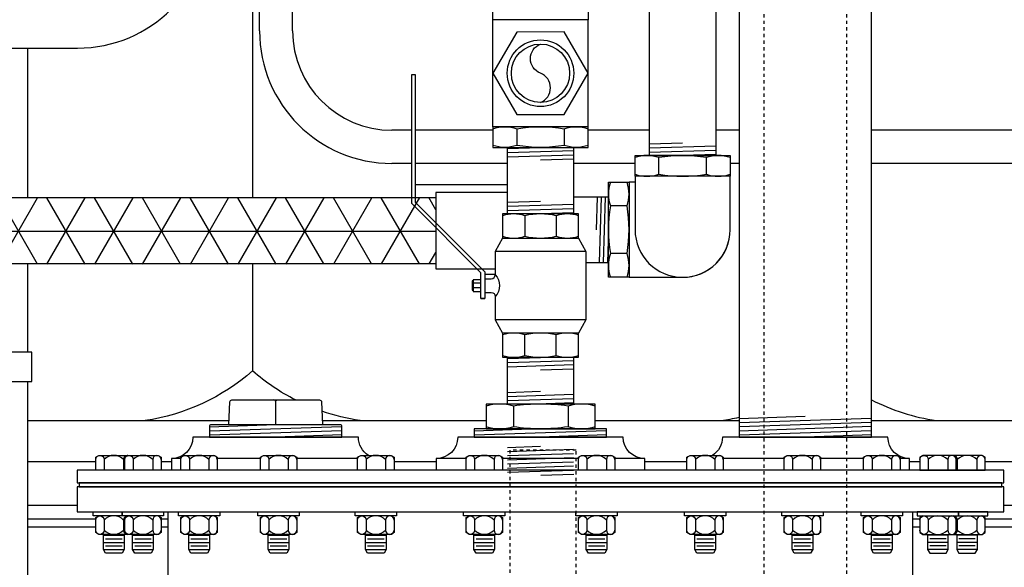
# Model space of a CAD drawing. Extents: x -169 to 6736, y -208 to 3022.
# Tile 213 of 256: x 1509 to 1539, y 919 to 935. Entities that reach past the tile are written whole.
import ezdxf

# ---------------------------------------------------------------- set-up
doc = ezdxf.new("R2010")
doc.units = 0
doc.header["$MEASUREMENT"] = 0
doc.header["$PDSIZE"] = 1
doc.linetypes.add('HIDDEN5', pattern=[0.05, 0.025, -0.025])
doc.layers.get('DEFPOINTS').update_dxf_attribs({"linetype": 'CONTINUOUS'})
for name, color, linetype in [('BOARDER-TXT', 2, 'CONTINUOUS'), ('CONDUIT', 2, 'CONTINUOUS'), ('DIM', 3, 'CONTINUOUS'), ('FLEXHOSE-2', 3, 'CONTINUOUS'), ('FRP-2-HATCH', 1, 'CONTINUOUS'), ('FRP-COLLAR', 1, 'CONTINUOUS'), ('FRP-SUMP', 2, 'CONTINUOUS'), ('GALV-2-ELL', 3, 'CONTINUOUS'), ('GALV-2-PIPE', 3, 'CONTINUOUS'), ('GALV-2-TEE', 3, 'CONTINUOUS'), ('GALV-2-VALVE', 3, 'CONTINUOUS'), ('GALV-4-PIPE', 4, 'CONTINUOUS'), ('PROBE', 2, 'CONTINUOUS'), ('SUB-PUMP', 4, 'CONTINUOUS'), ('TANK-BUNG-OPENING-4', 3, 'CONTINUOUS'), ('TANK-MANWAY', 5, 'CONTINUOUS'), ('TANK-MANWAY-BOLT', 7, 'CONTINUOUS')]:
    doc.layers.add(name, color=color, linetype=linetype)
doc.styles.add('SIMPLEX', font='simplex')
doc.dimstyles.new('DIM64', dxfattribs={"dimscale": 64, "dimtxt": 0.09375, "dimasz": 0.09375, "dimexe": 0.0625, "dimexo": 0.0625, "dimgap": 0.046875, "dimtad": 1, "dimdec": 4, "dimzin": 3, "dimdsep": 46, "dimlunit": 4, "dimtxsty": 'SIMPLEX', "dimcen": 0, "dimclrd": 256, "dimclre": 256, "dimclrt": 256, "dimadec": 0, "dimazin": 0, "dimtfac": 1, "dimtdec": 4, "dimtmove": 0, "dimatfit": 3, "dimfxl": 1, "dimfrac": 2, "dimtolj": 1, "dimtzin": 0, "dimarcsym": 0})

# ---------------------------------------------------------------- blocks, each defined once
blk = doc.blocks.new('*D109')
at = {"layer": 'DEFPOINTS', "color": 0, "transparency": 16777216}
for p in [(1368.586, 978.296), (2031.811, 978.015), (1368.586, 700.523)]:
    blk.add_point(p, dxfattribs=at)
at = {"layer": 'DIM', "lineweight": -2, "transparency": 16777216}
for p, q in [((1368.586, 974.296), (1368.586, 696.523)), ((2031.811, 974.015), (2031.811, 696.523)), ((2025.811, 700.523), (1374.586, 700.523))]:
    blk.add_line(p, q, dxfattribs=at)
at = {"layer": 'DIM', "transparency": 16777216}
for points in [[(1374.586, 701.523), (1374.586, 699.523), (1368.586, 700.523)], [(2025.811, 701.523), (2025.811, 699.523), (2031.811, 700.523)]]:
    blk.add_solid(points, dxfattribs=at)
at = {"layer": 'DIM', "transparency": 16777216, "insert": (1700.199, 708.095), "char_height": 6, "attachment_point": 5, "style": 'SIMPLEX'}
blk.add_mtext('\\A1;55\'-3 1/4" (F.V. TANK SLAB)', dxfattribs=at)

msp = doc.modelspace()

# ---------------------------------------------------------------- hatches: boundary and pattern name
at = {"layer": 'FRP-2-HATCH', "linetype": 'Continuous'}
h = msp.add_hatch(dxfattribs=at)
h.set_pattern_fill('NET3', color=256, scale=10, angle=180, style=0)
h.set_pattern_definition([(180, (1525.717, 3814.991), (-2e-16, -1.25), []), (240, (1525.717, 3814.991), (1.08253175, -0.625), []), (300, (1525.717, 3814.991), (1.08253175, 0.625), [])])
h.paths.add_polyline_path([(1505.30172, 927.74096), (1505.30172, 929.74096), (1521.7362, 929.75331), (1521.7362, 927.75331)])

# ---------------------------------------------------------------- linework, layer by layer
at = {"layer": 'BOARDER-TXT'}
msp.add_lwpolyline([(1523.89884, 929.91337), (1521.7362, 929.91337), (1521.7362, 927.60845), (1523.53132, 927.60845)], dxfattribs=at)
at = {"layer": 'CONDUIT'}
for p, q in [((1516.40884, 934.7862), (1516.40884, 938.26425)), ((1517.40884, 934.7862), (1517.40884, 938.26425)), ((1505.20652, 934.26579), (1510.90847, 934.26579)), ((1521.0059, 931.7862), (1520.40884, 931.7862)), ((1523.4614, 931.7862), (1521.11528, 931.7862)), ((1528.19247, 931.7862), (1526.33341, 931.7862)), ((1530.89668, 931.7862), (1530.19247, 931.7862)), ((1544.60107, 931.7862), (1534.89668, 931.7862)), ((1521.0059, 930.7862), (1520.40884, 930.7862)), ((1523.89884, 930.7862), (1521.11528, 930.7862)), ((1527.75502, 930.7862), (1525.89884, 930.7862)), ((1530.89668, 930.7862), (1530.62703, 930.7862)), ((1544.60107, 930.7862), (1534.89668, 930.7862))]:
    msp.add_line(p, q, dxfattribs=at)
for centre, radius, start, end in [((1510.90847, 938.26579), 4, 270, 0), ((1520.40884, 934.7862), 4, 180, 270), ((1520.40884, 934.7862), 3, 180, 270)]:
    msp.add_arc(centre, radius, start, end, dxfattribs=at)
at = {"layer": 'FLEXHOSE-2', "linetype": 'Continuous'}
for p, q in [((1526.9506, 929.77062), (1525.89884, 929.77062)), ((1526.9506, 927.7989), (1526.9506, 929.77062)), ((1526.26849, 927.7989), (1526.9506, 927.7989))]:
    msp.add_line(p, q, dxfattribs=at)
at = {"layer": 'FLEXHOSE-2', "color": 7}
for p, q in [((1526.60635, 929.77062), (1526.57555, 928.78476)), ((1526.73135, 929.77062), (1526.66974, 927.7989)), ((1526.85635, 929.77062), (1526.79474, 927.7989)), ((1526.95055, 928.78476), (1526.91974, 927.7989))]:
    msp.add_line(p, q, dxfattribs=at)
at = {"layer": 'FLEXHOSE-2', "linetype": 'Continuous'}
for points in [[(1521.11528, 930.14859), (1523.89884, 930.14859)], [(1523.53132, 927.42859), (1523.2177, 927.42859)]]:
    msp.add_lwpolyline(points, dxfattribs=at)
at = {"layer": 'FRP-COLLAR', "color": 7, "linetype": 'Continuous'}
for p, q in [((1511.45789, 921.77328), (1509.40743, 921.77328)), ((1513.74746, 921.77328), (1513.43624, 921.77328)), ((1521.74746, 921.77328), (1520.47179, 921.77328)), ((1529.32156, 921.77328), (1528.04586, 921.77328)), ((1536.35708, 921.77328), (1536.04586, 921.77328)), ((1544.76013, 921.77328), (1538.33543, 921.77328)), ((1510.89666, 920.45804), (1509.40743, 920.45804)), ((1545.49666, 920.45804), (1538.89666, 920.45804)), ((1509.40743, 920.05969), (1511.45789, 920.05969)), ((1513.43624, 920.05969), (1513.64666, 920.05969)), ((1536.14666, 920.05969), (1536.35708, 920.05969)), ((1538.33543, 920.05969), (1545.49666, 920.05969)), ((1511.45789, 919.80969), (1509.40743, 919.80969)), ((1513.64666, 919.80969), (1513.43624, 919.80969)), ((1536.35708, 919.80969), (1536.14666, 919.80969)), ((1545.74666, 919.80969), (1538.33543, 919.80969))]:
    msp.add_line(p, q, dxfattribs=at)
at = {"layer": 'FRP-SUMP', "color": 7}
for p, q in [((1516.19819, 938.26425), (1516.19819, 929.76091)), ((1516.19819, 927.76091), (1516.19819, 924.52328)), ((1509.40743, 923.02328), (1515.48772, 923.02328)), ((1518.30563, 923.02328), (1523.25378, 923.02328)), ((1526.55378, 923.02328), (1530.89668, 923.02328)), ((1534.89668, 923.02328), (1545.9444, 923.02328))]:
    msp.add_line(p, q, dxfattribs=at)
for points in [[(1517.49513, 923.64702, -0.06171643), (1516.19819, 924.52328, -0.14349823), (1512.94819, 923.02328)], [(1534.89668, 923.65196, 0.08149294), (1536.8594, 923.02328)], [(1519.44819, 923.02328, -0.04679491), (1518.29381, 923.30685, -0.04679491)], [(1530.3594, 923.02328, 0.02150268), (1530.89668, 923.1268, 0.02150268)]]:
    msp.add_lwpolyline(points, format="xyb", dxfattribs=at)
at = {"layer": 'GALV-2-ELL', "color": 7, "linetype": 'Continuous'}
for p, q in [((1528.47446, 930.46334), (1528.47446, 930.96269)), ((1529.91047, 930.46334), (1529.91047, 930.96269)), ((1527.51245, 929.5042), (1527.0131, 929.5042)), ((1527.51245, 928.06819), (1527.0131, 928.06819))]:
    msp.add_line(p, q, dxfattribs=at)
for points in [[(1530.62703, 930.96269, 0.17443208), (1529.91047, 930.96269, 0.08704547), (1528.47446, 930.96269, 0.17373472), (1527.75502, 930.96269)], [(1527.75502, 930.46334, 0.17372505), (1528.47446, 930.46334, 0.08704419), (1529.91047, 930.46334, 0.1744223), (1530.62703, 930.46334)], [(1527.0131, 930.22077, 0.17443208), (1527.0131, 929.5042, 0.08704547), (1527.0131, 928.06819, 0.17373472), (1527.0131, 927.34875)], [(1527.51245, 927.34875, 0.17372505), (1527.51245, 928.06819, 0.08704419), (1527.51245, 929.5042, 0.1744223), (1527.51245, 930.22077)]]:
    msp.add_lwpolyline(points, format="xyb", dxfattribs=at)
at = {"layer": 'GALV-2-ELL', "linetype": 'Continuous'}
for points in [[(1530.62703, 930.40084), (1527.75502, 930.40084), (1527.75502, 931.02519), (1530.62703, 931.02519)], [(1527.57495, 930.22077), (1527.57495, 927.34875), (1526.9506, 927.34875), (1526.9506, 930.22077)]]:
    msp.add_lwpolyline(points, close=True, dxfattribs=at)
for points in [[(1527.75502, 930.40084), (1527.75502, 928.78476, 1), (1530.62704, 928.78476), (1530.62703, 930.40084)], [(1527.57495, 927.34875), (1529.19103, 927.34875, 0.41421374), (1530.62704, 928.78476, 0.41421374)]]:
    msp.add_lwpolyline(points, format="xyb", dxfattribs=at)
msp.add_lwpolyline([(1527.75502, 930.22077), (1527.57495, 930.22077)], dxfattribs=at)
at = {"layer": 'GALV-2-PIPE', "color": 7}
for p, q in [((1523.89884, 931.23679), (1524.89884, 931.26804)), ((1523.89884, 931.11179), (1525.89884, 931.17429)), ((1529.19247, 931.40019), (1528.19247, 931.36894)), ((1530.19247, 931.30644), (1528.19247, 931.24394)), ((1530.19247, 931.18144), (1528.19247, 931.11894)), ((1523.89884, 930.98679), (1525.89884, 931.04929)), ((1524.89884, 930.89304), (1525.89884, 930.92429)), ((1530.19247, 931.05644), (1529.19247, 931.02519)), ((1524.89884, 929.63809), (1523.89884, 929.60684)), ((1525.89884, 929.54434), (1523.89884, 929.48184)), ((1525.89884, 929.41934), (1523.89884, 929.35684)), ((1525.89884, 929.29434), (1524.89884, 929.26309)), ((1523.90084, 924.89771), (1524.90209, 924.93143)), ((1523.90115, 924.89771), (1524.9024, 924.93143)), ((1523.90084, 924.77264), (1525.89834, 924.83992)), ((1523.90084, 924.64757), (1525.89834, 924.71485)), ((1523.90115, 924.77264), (1525.89865, 924.83992)), ((1523.90115, 924.64757), (1525.89865, 924.71485)), ((1524.89959, 924.55614), (1525.89834, 924.58978)), ((1524.8999, 924.55614), (1525.89865, 924.58978)), ((1524.8974, 923.89946), (1523.90115, 923.8659)), ((1525.89865, 923.80811), (1523.90115, 923.74083)), ((1525.89865, 923.68304), (1523.90115, 923.61576)), ((1525.89865, 923.55797), (1524.79879, 923.52092))]:
    msp.add_line(p, q, dxfattribs=at)
at = {"layer": 'GALV-2-PIPE'}
for p, q in [((1505.33297, 929.76091), (1521.7362, 929.76091)), ((1505.27132, 927.76091), (1521.7362, 927.76091))]:
    msp.add_line(p, q, dxfattribs=at)
at = {"layer": 'GALV-2-PIPE', "color": 7, "linetype": 'Continuous'}
for p, q in [((1523.90115, 922.2148), (1524.9024, 922.24852)), ((1523.90115, 922.08973), (1525.89865, 922.15701)), ((1523.90115, 921.96466), (1525.89865, 922.03194)), ((1523.90115, 921.83958), (1525.89865, 921.90687)), ((1523.90115, 921.71451), (1525.89865, 921.7818)), ((1523.90115, 921.58944), (1525.89865, 921.65672)), ((1523.90115, 921.46437), (1525.89865, 921.53165)), ((1524.90411, 921.37308), (1525.90286, 921.40672))]:
    msp.add_line(p, q, dxfattribs=at)
at = {"layer": 'GALV-2-PIPE', "linetype": 'Continuous'}
for points in [[(1530.19247, 936.11464), (1530.19247, 931.02519), (1528.19247, 931.02519), (1528.19247, 936.11464)], [(1525.89884, 931.26804), (1525.89884, 929.26309), (1523.89884, 929.26309), (1523.89884, 931.26804)], [(1525.89865, 924.93309), (1525.89865, 923.52258), (1523.90115, 923.52258), (1523.90115, 924.93309)]]:
    msp.add_lwpolyline(points, close=True, dxfattribs=at)
at = {"layer": 'GALV-2-PIPE', "color": 1, "linetype": 'HIDDEN5'}
msp.add_lwpolyline([(1525.97362, 798.39887), (1525.97362, 922.12619), (1523.97362, 922.12619), (1523.97362, 798.39887)], close=True, dxfattribs=at)
at = {"layer": 'GALV-2-TEE', "linetype": 'Continuous'}
for p, q in [((1523.4614, 931.89239), (1523.4614, 935.12455)), ((1526.33341, 931.89239), (1526.33341, 935.12455))]:
    msp.add_line(p, q, dxfattribs=at)
at = {"layer": 'GALV-2-TEE', "color": 7, "linetype": 'Continuous'}
for p, q in [((1524.18084, 931.82989), (1524.18084, 931.33054)), ((1525.61684, 931.82989), (1525.61684, 931.33054))]:
    msp.add_line(p, q, dxfattribs=at)
at = {"layer": 'GALV-2-TEE', "linetype": 'Continuous'}
for points in [[(1526.33341, 935.12455), (1523.4614, 935.12455), (1523.4614, 935.7489), (1526.33341, 935.7489)], [(1525.61684, 932.26734), (1526.33341, 933.51179), (1525.61397, 934.75458), (1524.17796, 934.75292), (1523.4614, 933.50847), (1524.18084, 932.26568)], [(1526.33341, 931.89239), (1523.4614, 931.89239), (1523.4614, 931.26804), (1526.33341, 931.26804)]]:
    msp.add_lwpolyline(points, close=True, dxfattribs=at)
at = {"layer": 'GALV-2-TEE', "color": 2, "linetype": 'Continuous'}
msp.add_lwpolyline([(1524.8974, 932.62759, 0.68766423), (1524.8974, 933.50847, -0.68766423), (1524.8974, 934.38934)], format="xyb", dxfattribs=at)
at = {"layer": 'GALV-2-TEE', "color": 7, "linetype": 'Continuous'}
for points in [[(1523.4614, 931.82989, -0.17372505), (1524.18084, 931.82989, -0.08704419), (1525.61684, 931.82989, -0.1744223), (1526.33341, 931.82989)], [(1526.33341, 931.33054, -0.17443208), (1525.61684, 931.33054, -0.08704547), (1524.18084, 931.33054, -0.17373472), (1523.4614, 931.33054)]]:
    msp.add_lwpolyline(points, format="xyb", dxfattribs=at)
at = {"layer": 'GALV-2-TEE', "linetype": 'Continuous'}
msp.add_circle((1524.8974, 933.50847), 1.00587, dxfattribs=at)
at = {"layer": 'GALV-2-TEE', "color": 2, "linetype": 'Continuous'}
msp.add_circle((1524.8974, 933.50847), 0.88087, dxfattribs=at)
at = {"layer": 'GALV-2-VALVE', "color": 7, "linetype": 'Continuous'}
for p, q in [((1524.42546, 929.20686), (1524.42546, 928.58759)), ((1525.37435, 929.20686), (1525.37435, 928.58759)), ((1522.83555, 927.23711), (1522.84042, 926.95908)), ((1522.85003, 927.23711), (1522.8549, 926.95908)), ((1524.42546, 924.98932), (1524.42546, 925.6086)), ((1525.37435, 924.98932), (1525.37435, 925.6086))]:
    msp.add_line(p, q, dxfattribs=at)
at = {"layer": 'GALV-2-VALVE', "color": 2, "linetype": 'Continuous'}
for p, q in [((1526.26849, 928.12792), (1523.53132, 928.12792)), ((1523.09381, 927.17006), (1522.86277, 927.17006)), ((1523.09381, 927.02612), (1522.86277, 927.02612)), ((1526.26849, 926.06826), (1523.53132, 926.06826)), ((1526.26849, 926.06826), (1523.53132, 926.06826))]:
    msp.add_line(p, q, dxfattribs=at)
at = {"layer": 'GALV-2-VALVE', "linetype": 'Continuous'}
msp.add_line((1523.09381, 926.70991), (1523.2177, 926.70991), dxfattribs=at)
for points in [[(1523.09381, 926.70991), (1523.09381, 927.48628), (1521.0059, 929.57419), (1521.0059, 933.46809), (1521.11528, 933.46809), (1521.11528, 929.6195), (1523.2177, 927.51707), (1523.2177, 926.70991)], [(1526.04667, 925.66483), (1523.75314, 925.66483), (1523.75314, 924.93309), (1526.04667, 924.93309)]]:
    msp.add_lwpolyline(points, close=True, dxfattribs=at)
for points in [[(1526.04667, 929.26309), (1523.75314, 929.26309), (1523.75314, 928.53136), (1526.04667, 928.53136), (1526.04667, 929.26309)], [(1526.04667, 928.53136), (1526.26849, 928.12792), (1526.26849, 926.06826), (1526.04667, 925.66483)], [(1523.09381, 927.27184), (1522.86277, 927.27184), (1522.86277, 926.92434), (1523.09381, 926.92434)]]:
    msp.add_lwpolyline(points, dxfattribs=at)
at = {"layer": 'GALV-2-VALVE', "color": 7, "linetype": 'Continuous'}
for points in [[(1526.04531, 929.20686, 0.16298639), (1525.37435, 929.20686, 0.11763439), (1524.42546, 929.20686, 0.16735506), (1523.75449, 929.20686)], [(1523.75449, 928.58759, 0.16735506), (1524.42546, 928.58759, 0.11763439), (1525.37435, 928.58759, 0.16298639), (1526.04531, 928.58759)], [(1526.04531, 925.6086, 0.16735506), (1525.37435, 925.6086, 0.11763439), (1524.42546, 925.6086, 0.16298639), (1523.75449, 925.6086)], [(1523.75449, 924.98932, 0.16298639), (1524.42546, 924.98932, 0.11763439), (1525.37435, 924.98932, 0.16735506), (1526.04531, 924.98932)]]:
    msp.add_lwpolyline(points, format="xyb", dxfattribs=at)
at = {"layer": 'GALV-2-VALVE', "linetype": 'Continuous'}
for points in [[(1523.75314, 928.53136), (1523.53132, 928.12792), (1523.53132, 927.42809, -0.37862889), (1523.53132, 926.76809), (1523.53132, 926.06826), (1523.75314, 925.66483)], [(1523.2177, 927.30309), (1523.40632, 927.30309, 0.41421356), (1523.53132, 927.42809)], [(1523.2177, 926.89309), (1523.40632, 926.89309, -0.41421356), (1523.53132, 926.76809)]]:
    msp.add_lwpolyline(points, format="xyb", dxfattribs=at)
at = {"layer": 'GALV-2-VALVE', "color": 2, "linetype": 'Continuous'}
msp.add_lwpolyline([(1522.86277, 927.23711), (1522.83555, 927.23711), (1522.83555, 926.95908), (1522.86277, 926.95908)], dxfattribs=at)
at = {"layer": 'GALV-4-PIPE', "color": 7, "linetype": 'Continuous'}
for p, q in [((1524.07878, 923.46008), (1524.07878, 922.83508)), ((1525.72878, 923.46008), (1525.72878, 922.83508))]:
    msp.add_line(p, q, dxfattribs=at)
at = {"layer": 'GALV-4-PIPE', "color": 7}
for p, q in [((1532.89668, 923.14863), (1530.89668, 923.08126)), ((1516.89668, 922.89702), (1514.89668, 922.82966)), ((1518.89668, 922.83981), (1514.89668, 922.70508)), ((1534.89668, 923.09093), (1530.89668, 922.95619)), ((1534.89668, 922.96586), (1530.89668, 922.83112)), ((1534.89668, 922.84078), (1530.89668, 922.70605)), ((1518.89668, 922.71523), (1514.89668, 922.58049)), ((1518.89668, 922.59064), (1516.89668, 922.52328)), ((1524.89666, 922.77258), (1522.89666, 922.70522)), ((1526.89666, 922.71537), (1522.89666, 922.58063)), ((1526.89666, 922.59078), (1524.89247, 922.52328)), ((1534.89668, 922.71571), (1530.89668, 922.58098)), ((1534.89668, 922.59064), (1532.89668, 922.52328))]:
    msp.add_line(p, q, dxfattribs=at)
at = {"layer": 'GALV-4-PIPE'}
msp.add_lwpolyline([(1530.89668, 942.2889), (1530.89668, 922.52331), (1534.89668, 922.52331), (1534.89668, 943.80628)], dxfattribs=at)
at = {"layer": 'GALV-4-PIPE', "color": 4, "linetype": 'Continuous'}
msp.add_lwpolyline([(1515.48246, 922.89702), (1515.51122, 923.58713, -0.40206867), (1515.57366, 923.64702), (1518.21969, 923.64702, -0.40206867), (1518.28214, 923.58713), (1518.31089, 922.89702)], format="xyb", dxfattribs=at)
at = {"layer": 'GALV-4-PIPE', "color": 7, "linetype": 'Continuous'}
for points in [[(1516.89668, 922.89702), (1516.89668, 923.58452, 0.41421356), (1516.83418, 923.64702)], [(1516.89668, 922.89702), (1516.89668, 923.58452, -0.41421356), (1516.95918, 923.64702)], [(1526.55378, 923.46008, 0.15151515), (1525.72878, 923.46008, 0.07575758), (1524.07878, 923.46008, 0.15151515), (1523.25378, 923.46008)], [(1526.55378, 922.83508, -0.15151515), (1525.72878, 922.83508, -0.07575758), (1524.07878, 922.83508, -0.15151515), (1523.25378, 922.83508)]]:
    msp.add_lwpolyline(points, format="xyb", dxfattribs=at)
at = {"layer": 'GALV-4-PIPE', "color": 4, "linetype": 'Continuous'}
for points in [[(1523.25378, 922.77258), (1526.55378, 922.77258), (1526.55378, 923.52258), (1523.25378, 923.52258)], [(1526.89666, 922.52328), (1526.89666, 922.77258), (1522.89666, 922.77258), (1522.89666, 922.52328)]]:
    msp.add_lwpolyline(points, close=True, dxfattribs=at)
msp.add_lwpolyline([(1518.89668, 922.52328), (1518.89668, 922.86577, 0.41421356), (1518.86543, 922.89702), (1514.92793, 922.89702, 0.41421356), (1514.89668, 922.86577), (1514.89668, 922.52328)], format="xyb", close=True, dxfattribs=at)
at = {"layer": 'PROBE'}
for points in [[(1509.40743, 929.76091), (1509.40743, 934.26579)], [(1509.40743, 925.0886), (1509.40743, 927.76091)]]:
    msp.add_lwpolyline(points, dxfattribs=at)
msp.add_lwpolyline([(1509.5321, 925.0886), (1507.26125, 925.0886), (1507.26125, 924.19969), (1509.5321, 924.19969)], close=True, dxfattribs=at)
msp.add_lwpolyline([(1507.38592, 924.19969), (1507.38592, 917.70106, 0.41421356), (1507.5637, 917.52328), (1509.22965, 917.52328, 0.41421356), (1509.40743, 917.70106), (1509.40743, 924.19969)], format="xyb", dxfattribs=at)
at = {"layer": 'SUB-PUMP', "color": 1, "linetype": 'HIDDEN5'}
for p, q in [((1531.64668, 945.89552), (1531.64668, 824.52328)), ((1534.14668, 945.89552), (1534.14668, 824.52328))]:
    msp.add_line(p, q, dxfattribs=at)
at = {"layer": 'TANK-BUNG-OPENING-4', "linetype": 'Continuous'}
for p, q in [((1514.03308, 921.87408), (1513.74746, 921.87408)), ((1516.43278, 921.87408), (1515.13308, 921.87408)), ((1519.37179, 921.87408), (1517.53278, 921.87408)), ((1522.64984, 921.87408), (1521.74746, 921.87408)), ((1526.04352, 921.87408), (1523.74984, 921.87408)), ((1528.04586, 921.87408), (1527.14352, 921.87408)), ((1532.26058, 921.87408), (1530.42156, 921.87408)), ((1534.66027, 921.87408), (1533.36058, 921.87408)), ((1536.04586, 921.87408), (1535.76027, 921.87408))]:
    msp.add_line(p, q, dxfattribs=at)
for points in [[(1519.70095, 921.97328, -0.25818944), (1519.39666, 922.52328), (1514.39666, 922.52328, -0.41421356), (1513.74746, 921.87408), (1513.74746, 921.52328)], [(1528.04586, 921.52328), (1528.04586, 921.87408, -0.41421356), (1527.39666, 922.52328), (1522.39666, 922.52328, -0.41421356), (1521.74746, 921.87408), (1521.74746, 921.52328)], [(1536.04586, 921.52328), (1536.04586, 921.87408, -0.41421356), (1535.39666, 922.52328), (1530.39666, 922.52328, -0.25818944), (1530.09237, 921.97328, -0.25818944)]]:
    msp.add_lwpolyline(points, format="xyb", dxfattribs=at)
at = {"layer": 'TANK-MANWAY', "linetype": 'Continuous'}
msp.add_line((1536.14666, 915.52328), (1536.14666, 920.27328), dxfattribs=at)
for points in [[(1538.89666, 921.14828), (1538.89666, 921.52328), (1510.89666, 921.52328), (1510.89666, 921.14828)], [(1538.83416, 921.02328), (1538.83416, 921.14828), (1510.95916, 921.14828), (1510.95916, 921.02328)], [(1538.89666, 920.27328), (1538.89666, 921.02328), (1510.89666, 921.02328), (1510.89666, 920.27328)]]:
    msp.add_lwpolyline(points, close=True, dxfattribs=at)
msp.add_lwpolyline([(1513.64666, 915.52328), (1513.64666, 920.27328)], dxfattribs=at)
at = {"layer": 'TANK-MANWAY-BOLT', "linetype": 'Continuous'}
for p, q in [((1511.69539, 919.56454), (1512.32039, 919.56454)), ((1512.57374, 919.56454), (1513.19874, 919.56454)), ((1514.27058, 919.56454), (1514.89558, 919.56454)), ((1516.67028, 919.56454), (1517.29528, 919.56454)), ((1519.60929, 919.56454), (1520.23429, 919.56454)), ((1522.88734, 919.56454), (1523.51234, 919.56454)), ((1526.28102, 919.56454), (1526.90602, 919.56454)), ((1529.55906, 919.56454), (1530.18406, 919.56454)), ((1532.49808, 919.56454), (1533.12308, 919.56454)), ((1534.89777, 919.56454), (1535.52277, 919.56454)), ((1537.21958, 919.56454), (1536.59458, 919.56454)), ((1538.09793, 919.56454), (1537.47293, 919.56454)), ((1511.69539, 919.34804), (1512.32039, 919.34804)), ((1511.75789, 919.45629), (1512.25789, 919.45629)), ((1512.57374, 919.34804), (1513.19874, 919.34804)), ((1512.63624, 919.45629), (1513.13624, 919.45629)), ((1514.27058, 919.34804), (1514.89558, 919.34804)), ((1514.33308, 919.45629), (1514.83308, 919.45629)), ((1516.67028, 919.34804), (1517.29528, 919.34804)), ((1516.73278, 919.45629), (1517.23278, 919.45629)), ((1519.60929, 919.34804), (1520.23429, 919.34804)), ((1519.67179, 919.45629), (1520.17179, 919.45629)), ((1522.88734, 919.34804), (1523.51234, 919.34804)), ((1522.94984, 919.45629), (1523.44984, 919.45629)), ((1526.28102, 919.34804), (1526.90602, 919.34804)), ((1526.34352, 919.45629), (1526.84352, 919.45629)), ((1529.55906, 919.34804), (1530.18406, 919.34804)), ((1529.62156, 919.45629), (1530.12156, 919.45629)), ((1532.49808, 919.34804), (1533.12308, 919.34804)), ((1532.56058, 919.45629), (1533.06058, 919.45629)), ((1534.89777, 919.34804), (1535.52277, 919.34804)), ((1534.96027, 919.45629), (1535.46027, 919.45629)), ((1537.21958, 919.34804), (1536.59458, 919.34804)), ((1537.15708, 919.45629), (1536.65708, 919.45629)), ((1538.09793, 919.34804), (1537.47293, 919.34804)), ((1538.03543, 919.45629), (1537.53543, 919.45629)), ((1511.69539, 919.13153), (1512.32039, 919.13153)), ((1511.75789, 919.23978), (1512.25789, 919.23978)), ((1512.57374, 919.13153), (1513.19874, 919.13153)), ((1512.63624, 919.23978), (1513.13624, 919.23978)), ((1514.27058, 919.13153), (1514.89558, 919.13153)), ((1514.33308, 919.23978), (1514.83308, 919.23978)), ((1516.67028, 919.13153), (1517.29528, 919.13153)), ((1516.73278, 919.23978), (1517.23278, 919.23978)), ((1519.60929, 919.13153), (1520.23429, 919.13153)), ((1519.67179, 919.23978), (1520.17179, 919.23978)), ((1522.88734, 919.13153), (1523.51234, 919.13153)), ((1522.94984, 919.23978), (1523.44984, 919.23978)), ((1526.28102, 919.13153), (1526.90602, 919.13153)), ((1526.34352, 919.23978), (1526.84352, 919.23978)), ((1529.55906, 919.13153), (1530.18406, 919.13153)), ((1529.62156, 919.23978), (1530.12156, 919.23978)), ((1532.49808, 919.13153), (1533.12308, 919.13153)), ((1532.56058, 919.23978), (1533.06058, 919.23978)), ((1534.89777, 919.13153), (1535.52277, 919.13153)), ((1534.96027, 919.23978), (1535.46027, 919.23978)), ((1537.21958, 919.13153), (1536.59458, 919.13153)), ((1537.15708, 919.23978), (1536.65708, 919.23978)), ((1538.09793, 919.13153), (1537.47293, 919.13153)), ((1538.03543, 919.23978), (1537.53543, 919.23978))]:
    msp.add_line(p, q, dxfattribs=at)
for points in [[(1512.33624, 921.52328), (1511.45789, 921.52328), (1511.45789, 921.91912), (1511.55169, 921.97328), (1512.4641, 921.97328)], [(1537.45708, 921.52328), (1538.33543, 921.52328), (1538.33543, 921.91912), (1538.24164, 921.97328), (1537.32922, 921.97328)], [(1512.4641, 919.58828), (1511.55169, 919.58828), (1511.45789, 919.64243), (1511.45789, 920.09412), (1511.55169, 920.14828)], [(1513.34245, 920.14828), (1513.43624, 920.09412), (1513.43624, 919.64243), (1513.34245, 919.58828), (1512.43004, 919.58828), (1512.33624, 919.64243), (1512.33624, 920.09412), (1512.43004, 920.14828)], [(1515.03929, 920.14828), (1515.13308, 920.09412), (1515.13308, 919.64243), (1515.03929, 919.58828), (1514.12688, 919.58828), (1514.03308, 919.64243), (1514.03308, 920.09412), (1514.12688, 920.14828)], [(1517.43898, 920.14828), (1517.53278, 920.09412), (1517.53278, 919.64243), (1517.43898, 919.58828), (1516.52657, 919.58828), (1516.43278, 919.64243), (1516.43278, 920.09412), (1516.52657, 920.14828)], [(1520.378, 920.14828), (1520.47179, 920.09412), (1520.47179, 919.64243), (1520.378, 919.58828), (1519.46559, 919.58828), (1519.37179, 919.64243), (1519.37179, 920.09412), (1519.46559, 920.14828)], [(1523.65604, 920.14828), (1523.74984, 920.09412), (1523.74984, 919.64243), (1523.65604, 919.58828), (1522.74363, 919.58828), (1522.64984, 919.64243), (1522.64984, 920.09412), (1522.74363, 920.14828)], [(1527.04972, 920.14828), (1527.14352, 920.09412), (1527.14352, 919.64243), (1527.04972, 919.58828), (1526.13731, 919.58828), (1526.04352, 919.64243), (1526.04352, 920.09412), (1526.13731, 920.14828)], [(1530.32777, 920.14828), (1530.42156, 920.09412), (1530.42156, 919.64243), (1530.32777, 919.58828), (1529.41536, 919.58828), (1529.32156, 919.64243), (1529.32156, 920.09412), (1529.41536, 920.14828)], [(1533.26678, 920.14828), (1533.36058, 920.09412), (1533.36058, 919.64243), (1533.26678, 919.58828), (1532.35437, 919.58828), (1532.26058, 919.64243), (1532.26058, 920.09412), (1532.35437, 920.14828)], [(1535.66648, 920.14828), (1535.76027, 920.09412), (1535.76027, 919.64243), (1535.66648, 919.58828), (1534.75406, 919.58828), (1534.66027, 919.64243), (1534.66027, 920.09412), (1534.75406, 920.14828)], [(1536.45087, 920.14828), (1536.35708, 920.09412), (1536.35708, 919.64243), (1536.45087, 919.58828), (1537.36329, 919.58828), (1537.45708, 919.64243), (1537.45708, 920.09412), (1537.36329, 920.14828)], [(1537.32922, 919.58828), (1538.24164, 919.58828), (1538.33543, 919.64243), (1538.33543, 920.09412), (1538.24164, 920.14828)], [(1512.32039, 919.58828), (1512.32039, 919.13153), (1512.25789, 919.02328), (1511.75789, 919.02328), (1511.69539, 919.13153), (1511.69539, 919.58828)], [(1513.19874, 919.58828), (1513.19874, 919.13153), (1513.13624, 919.02328), (1512.63624, 919.02328), (1512.57374, 919.13153), (1512.57374, 919.58828)], [(1514.89558, 919.58828), (1514.89558, 919.13153), (1514.83308, 919.02328), (1514.33308, 919.02328), (1514.27058, 919.13153), (1514.27058, 919.58828)], [(1517.29528, 919.58828), (1517.29528, 919.13153), (1517.23278, 919.02328), (1516.73278, 919.02328), (1516.67028, 919.13153), (1516.67028, 919.58828)], [(1520.23429, 919.58828), (1520.23429, 919.13153), (1520.17179, 919.02328), (1519.67179, 919.02328), (1519.60929, 919.13153), (1519.60929, 919.58828)], [(1523.51234, 919.58828), (1523.51234, 919.13153), (1523.44984, 919.02328), (1522.94984, 919.02328), (1522.88734, 919.13153), (1522.88734, 919.58828)], [(1526.90602, 919.58828), (1526.90602, 919.13153), (1526.84352, 919.02328), (1526.34352, 919.02328), (1526.28102, 919.13153), (1526.28102, 919.58828)], [(1530.18406, 919.58828), (1530.18406, 919.13153), (1530.12156, 919.02328), (1529.62156, 919.02328), (1529.55906, 919.13153), (1529.55906, 919.58828)], [(1533.12308, 919.58828), (1533.12308, 919.13153), (1533.06058, 919.02328), (1532.56058, 919.02328), (1532.49808, 919.13153), (1532.49808, 919.58828)], [(1535.52277, 919.58828), (1535.52277, 919.13153), (1535.46027, 919.02328), (1534.96027, 919.02328), (1534.89777, 919.13153), (1534.89777, 919.58828)], [(1536.59458, 919.58828), (1536.59458, 919.13153), (1536.65708, 919.02328), (1537.15708, 919.02328), (1537.21958, 919.13153), (1537.21958, 919.58828)], [(1537.47293, 919.58828), (1537.47293, 919.13153), (1537.53543, 919.02328), (1538.03543, 919.02328), (1538.09793, 919.13153), (1538.09793, 919.58828)]]:
    msp.add_lwpolyline(points, dxfattribs=at)
for points in [[(1511.45789, 921.84515, -1), (1511.71414, 921.84515), (1511.71414, 921.52328)], [(1512.43004, 921.97328, 0.41482767), (1512.30164, 921.84515), (1512.30164, 921.52328)], [(1512.33624, 921.84515, -1), (1512.59249, 921.84515), (1512.59249, 921.52328)], [(1513.43624, 921.84515, 1), (1513.17999, 921.84515), (1513.17999, 921.52328)], [(1514.03308, 921.84515, -1), (1514.28933, 921.84515), (1514.28933, 921.52328)], [(1515.13308, 921.84515, 1), (1514.87683, 921.84515), (1514.87683, 921.52328)], [(1516.43278, 921.84515, -1), (1516.68903, 921.84515), (1516.68903, 921.52328)], [(1517.53278, 921.84515, 1), (1517.27653, 921.84515), (1517.27653, 921.52328)], [(1519.37179, 921.84515, -1), (1519.62804, 921.84515), (1519.62804, 921.52328)], [(1520.47179, 921.84515, 1), (1520.21554, 921.84515), (1520.21554, 921.52328)], [(1522.64984, 921.84515, -1), (1522.90609, 921.84515), (1522.90609, 921.52328)], [(1523.74984, 921.84515, 1), (1523.49359, 921.84515), (1523.49359, 921.52328)], [(1526.04352, 921.84515, -1), (1526.29977, 921.84515), (1526.29977, 921.52328)], [(1527.14352, 921.84515, 1), (1526.88727, 921.84515), (1526.88727, 921.52328)], [(1529.32156, 921.84515, -1), (1529.57781, 921.84515), (1529.57781, 921.52328)], [(1530.42156, 921.84515, 1), (1530.16531, 921.84515), (1530.16531, 921.52328)], [(1532.26058, 921.84515, -1), (1532.51683, 921.84515), (1532.51683, 921.52328)], [(1533.36058, 921.84515, 1), (1533.10433, 921.84515), (1533.10433, 921.52328)], [(1534.66027, 921.84515, -1), (1534.91652, 921.84515), (1534.91652, 921.52328)], [(1535.76027, 921.84515, 1), (1535.50402, 921.84515), (1535.50402, 921.52328)], [(1536.35708, 921.84515, -1), (1536.61333, 921.84515), (1536.61333, 921.52328)], [(1537.45708, 921.84515, 1), (1537.20083, 921.84515), (1537.20083, 921.52328)], [(1537.36329, 921.97328, -0.41482767), (1537.49168, 921.84515), (1537.49168, 921.52328)], [(1538.33543, 921.84515, 1), (1538.07918, 921.84515), (1538.07918, 921.52328)], [(1511.45789, 920.02015, -1), (1511.71414, 920.02015), (1511.71414, 919.7164, -1), (1511.45789, 919.7164)], [(1512.43004, 920.14828, 0.41482858), (1512.30164, 920.02015), (1512.30164, 919.7164, 0.41482819), (1512.43004, 919.58828, 0.41482819)], [(1512.33624, 920.02015, -1), (1512.59249, 920.02015), (1512.59249, 919.7164, -1), (1512.33624, 919.7164)], [(1513.43624, 920.02015, 1), (1513.17999, 920.02015), (1513.17999, 919.7164, 1), (1513.43624, 919.7164)], [(1514.03308, 920.02015, -1), (1514.28933, 920.02015), (1514.28933, 919.7164, -1), (1514.03308, 919.7164)], [(1515.13308, 920.02015, 1), (1514.87683, 920.02015), (1514.87683, 919.7164, 1), (1515.13308, 919.7164)], [(1516.43278, 920.02015, -1), (1516.68903, 920.02015), (1516.68903, 919.7164, -1), (1516.43278, 919.7164)], [(1517.53278, 920.02015, 1), (1517.27653, 920.02015), (1517.27653, 919.7164, 1), (1517.53278, 919.7164)], [(1519.37179, 920.02015, -1), (1519.62804, 920.02015), (1519.62804, 919.7164, -1), (1519.37179, 919.7164)], [(1520.47179, 920.02015, 1), (1520.21554, 920.02015), (1520.21554, 919.7164, 1), (1520.47179, 919.7164)], [(1522.64984, 920.02015, -1), (1522.90609, 920.02015), (1522.90609, 919.7164, -1), (1522.64984, 919.7164)], [(1523.74984, 920.02015, 1), (1523.49359, 920.02015), (1523.49359, 919.7164, 1), (1523.74984, 919.7164)], [(1526.04352, 920.02015, -1), (1526.29977, 920.02015), (1526.29977, 919.7164, -1), (1526.04352, 919.7164)], [(1527.14352, 920.02015, 1), (1526.88727, 920.02015), (1526.88727, 919.7164, 1), (1527.14352, 919.7164)], [(1529.32156, 920.02015, -1), (1529.57781, 920.02015), (1529.57781, 919.7164, -1), (1529.32156, 919.7164)], [(1530.42156, 920.02015, 1), (1530.16531, 920.02015), (1530.16531, 919.7164, 1), (1530.42156, 919.7164)], [(1532.26058, 920.02015, -1), (1532.51683, 920.02015), (1532.51683, 919.7164, -1), (1532.26058, 919.7164)], [(1533.36058, 920.02015, 1), (1533.10432, 920.02015), (1533.10432, 919.7164, 1), (1533.36058, 919.7164)], [(1534.66027, 920.02015, -1), (1534.91652, 920.02015), (1534.91652, 919.7164, -1), (1534.66027, 919.7164)], [(1535.76027, 920.02015, 1), (1535.50402, 920.02015), (1535.50402, 919.7164, 1), (1535.76027, 919.7164)], [(1536.35708, 920.02015, -1), (1536.61333, 920.02015), (1536.61333, 919.7164, -1), (1536.35708, 919.7164)], [(1537.45708, 920.02015, 1), (1537.20083, 920.02015), (1537.20083, 919.7164, 1), (1537.45708, 919.7164)], [(1537.36329, 920.14828, -0.41482858), (1537.49168, 920.02015), (1537.49168, 919.7164, -0.41482819), (1537.36329, 919.58828, -0.41482819)], [(1538.33543, 920.02015, 1), (1538.07918, 920.02015), (1538.07918, 919.7164, 1), (1538.33543, 919.7164)]]:
    msp.add_lwpolyline(points, format="xyb", dxfattribs=at)
for points in [[(1513.43624, 921.91912), (1513.43624, 921.52328), (1512.33624, 921.52328), (1512.33624, 921.91912), (1512.43004, 921.97328), (1513.34245, 921.97328)], [(1515.13308, 921.91912), (1515.13308, 921.52328), (1514.03308, 921.52328), (1514.03308, 921.91912), (1514.12688, 921.97328), (1515.03929, 921.97328)], [(1517.53278, 921.91912), (1517.53278, 921.52328), (1516.43278, 921.52328), (1516.43278, 921.91912), (1516.52657, 921.97328), (1517.43898, 921.97328)], [(1520.47179, 921.91912), (1520.47179, 921.52328), (1519.37179, 921.52328), (1519.37179, 921.91912), (1519.46559, 921.97328), (1520.378, 921.97328)], [(1523.74984, 921.91912), (1523.74984, 921.52328), (1522.64984, 921.52328), (1522.64984, 921.91912), (1522.74363, 921.97328), (1523.65604, 921.97328)], [(1527.14352, 921.91912), (1527.14352, 921.52328), (1526.04352, 921.52328), (1526.04352, 921.91912), (1526.13731, 921.97328), (1527.04972, 921.97328)], [(1530.42156, 921.91912), (1530.42156, 921.52328), (1529.32156, 921.52328), (1529.32156, 921.91912), (1529.41536, 921.97328), (1530.32777, 921.97328)], [(1533.36058, 921.91912), (1533.36058, 921.52328), (1532.26058, 921.52328), (1532.26058, 921.91912), (1532.35437, 921.97328), (1533.26678, 921.97328)], [(1535.76027, 921.91912), (1535.76027, 921.52328), (1534.66027, 921.52328), (1534.66027, 921.91912), (1534.75406, 921.97328), (1535.66648, 921.97328)], [(1536.35708, 921.91912), (1536.35708, 921.52328), (1537.45708, 921.52328), (1537.45708, 921.91912), (1537.36329, 921.97328), (1536.45087, 921.97328)], [(1512.26124, 920.27328), (1512.26124, 920.14828), (1511.38289, 920.14828), (1511.38289, 920.27328)], [(1513.51124, 920.27328), (1513.51124, 920.14828), (1512.26124, 920.14828), (1512.26124, 920.27328)], [(1515.20808, 920.27328), (1515.20808, 920.14828), (1513.95808, 920.14828), (1513.95808, 920.27328)], [(1517.60778, 920.27328), (1517.60778, 920.14828), (1516.35778, 920.14828), (1516.35778, 920.27328)], [(1520.54679, 920.27328), (1520.54679, 920.14828), (1519.29679, 920.14828), (1519.29679, 920.27328)], [(1523.82484, 920.27328), (1523.82484, 920.14828), (1522.57484, 920.14828), (1522.57484, 920.27328)], [(1527.21852, 920.27328), (1527.21852, 920.14828), (1525.96852, 920.14828), (1525.96852, 920.27328)], [(1530.49656, 920.27328), (1530.49656, 920.14828), (1529.24656, 920.14828), (1529.24656, 920.27328)], [(1533.43558, 920.27328), (1533.43558, 920.14828), (1532.18558, 920.14828), (1532.18558, 920.27328)], [(1535.83527, 920.27328), (1535.83527, 920.14828), (1534.58527, 920.14828), (1534.58527, 920.27328)], [(1536.28208, 920.27328), (1536.28208, 920.14828), (1537.53208, 920.14828), (1537.53208, 920.27328)], [(1537.53208, 920.27328), (1537.53208, 920.14828), (1538.41043, 920.14828), (1538.41043, 920.27328)]]:
    msp.add_lwpolyline(points, close=True, dxfattribs=at)
for centre, start, end in [((1512.00789, 921.57248), 42.86912, 137.130877), ((1512.88624, 921.57248), 42.86912, 137.130877), ((1514.58308, 921.57248), 42.86912, 137.130877), ((1516.98278, 921.57248), 42.86912, 137.130877), ((1519.92179, 921.57248), 42.86912, 137.130877), ((1523.19984, 921.57248), 42.86912, 137.130877), ((1526.59352, 921.57248), 42.86912, 137.130877), ((1529.87156, 921.57248), 42.86912, 137.130877), ((1532.81058, 921.57248), 42.86912, 137.130877), ((1535.21027, 921.57248), 42.86912, 137.130877), ((1536.90708, 921.57248), 42.869123, 137.13088), ((1537.78543, 921.57248), 42.869123, 137.13088), ((1512.00789, 919.74748), 42.86912, 137.130877), ((1512.88624, 919.74748), 42.86912, 137.130877), ((1514.58308, 919.74748), 42.86912, 137.130877), ((1516.98278, 919.74748), 42.86912, 137.130877), ((1519.92179, 919.74748), 42.86912, 137.130877), ((1523.19984, 919.74748), 42.86912, 137.130877), ((1526.59352, 919.74748), 42.86912, 137.130877), ((1529.87156, 919.74748), 42.86912, 137.130877), ((1532.81058, 919.74748), 42.86912, 137.130877), ((1535.21027, 919.74748), 42.86912, 137.130877), ((1536.90708, 919.74748), 42.869123, 137.13088), ((1537.78543, 919.74748), 42.869123, 137.13088), ((1512.00789, 919.98908), 222.86912, 317.13088), ((1512.88624, 919.98908), 222.86912, 317.13088), ((1514.58308, 919.98908), 222.86912, 317.13088), ((1516.98278, 919.98908), 222.86912, 317.13088), ((1519.92179, 919.98908), 222.86912, 317.13088), ((1523.19984, 919.98908), 222.86912, 317.13088), ((1526.59352, 919.98908), 222.86912, 317.13088), ((1529.87156, 919.98908), 222.86912, 317.13088), ((1532.81058, 919.98908), 222.86912, 317.13088), ((1535.21027, 919.98908), 222.86912, 317.13088), ((1536.90708, 919.98908), 222.86912, 317.13088), ((1537.78543, 919.98908), 222.86912, 317.13088)]:
    msp.add_arc(centre, 0.4008, start, end, dxfattribs=at)

# ---------------------------------------------------------------- dimensions: what is measured, and where the dimension line sits
at = {"layer": 'DIM'}
dim = msp.add_linear_dim(base=(1368.58612, 700.52328), p1=(2031.81144, 978.01471), p2=(1368.58612, 978.29596), angle=180, text='<> (F.V. TANK SLAB)', dimstyle='DIM64', dxfattribs=at)
dim.commit()
dim.dimension.update_dxf_attribs({"geometry": '*D109', "text_midpoint": (1700.19878, 708.09471)})

doc.saveas('drawing.dxf')
